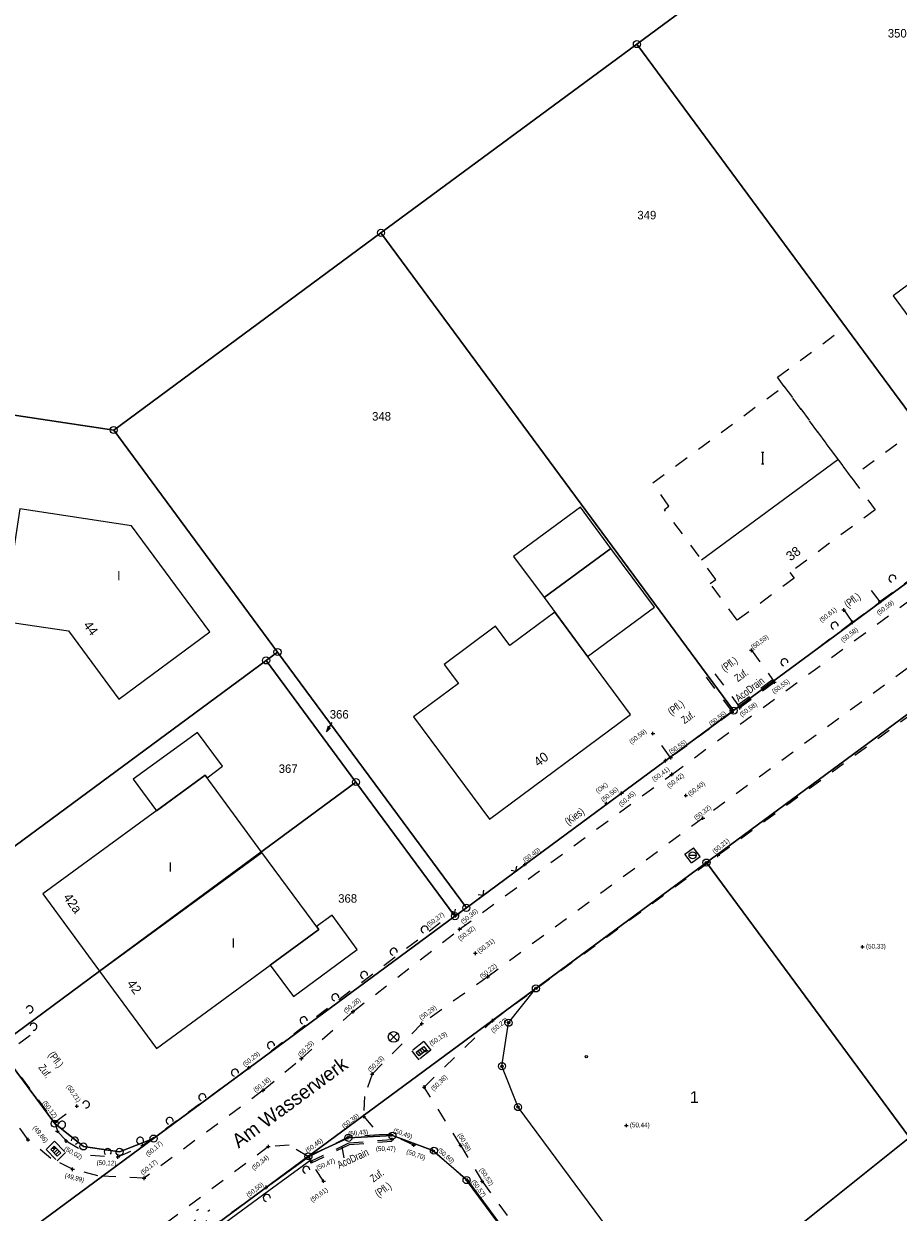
# Model space of a CAD drawing. Extents: x 2408905 to 4819478, y 5786105 to 11573663.
# Tile 22 of 39: x 2409829 to 2409891, y 5786888 to 5786972. Entities that reach past the tile are written whole.
import ezdxf

# ---------------------------------------------------------------- set-up
doc = ezdxf.new("R2010")
doc.units = 0
doc.linetypes.add('DASHED_28', pattern=[9, 6, -3])
doc.linetypes.add('DASHED_70', pattern=[2, 1, -1])
for name, color, linetype in [('10', 7, 'Continuous'), ('108', 109, 'Continuous'), ('109', 110, 'Continuous'), ('K100-FLST_GRENZEN', 40, 'Continuous'), ('K105-FLST_NUMMERN', 40, 'Continuous'), ('K120-ALLG_TEXTE', 40, 'Continuous'), ('K125-GEB_LINIEN', 40, 'Continuous'), ('K130-GEB_TEXTE', 40, 'Continuous'), ('K140-EINGER_GEBFL', 40, 'Continuous'), ('K141-EINGER_GEBTEXT', 40, 'Continuous'), ('K142-EINGER_GEBSYMB', 40, 'Continuous'), ('STRKAT-TEXTE', 7, 'Continuous'), ('TOP-HOEHENI', 7, 'Continuous'), ('TOP-LINIEN', 7, 'Continuous'), ('TOP-SYMB-STRASSE', 32, 'Continuous'), ('TOP-SYMBOLE', 7, 'Continuous'), ('TOP-TEXTE', 7, 'Continuous')]:
    doc.layers.add(name, color=color, linetype=linetype)
doc.styles.add('SIMPLEX', font='CONTINUOUS')

# ---------------------------------------------------------------- blocks, each defined once
blk = doc.blocks.new('233')
at = {"layer": 'K105-FLST_NUMMERN', "color": 7}
for points in [[(2, 0.5, 0), (0, 0, 0), (2, -0.5, 0)], [(0, 0, 0), (4, 0, 0)]]:
    blk.add_polyline3d(points, dxfattribs=at)
blk = doc.blocks.new('150')
at = {"layer": 'K142-EINGER_GEBSYMB', "color": 7}
for points in [[(0.25, 1.25, 0), (-0.25, 1.25, 0)], [(0, 1.25, 0), (0, -1.25, 0)], [(0.25, -1.25, 0), (-0.25, -1.25, 0)]]:
    blk.add_polyline3d(points, dxfattribs=at)
blk = doc.blocks.new('GRENZSTEIN')
at = {"color": 7, "linetype": 'Continuous'}
blk.add_circle((0, 0), 0.75, dxfattribs=at)
blk = doc.blocks.new('1848')
at = {"layer": 'TOP-SYMB-STRASSE', "color": 250}
for points in [[(0, 0, 0), (0, 1, 0), (2, 1, 0), (2, 0, 0), (0, 0, 0)], [(0.5, 0, 0), (0.5, 1, 0)], [(1, 0, 0), (1, 1, 0)], [(1.5, 0, 0), (1.5, 1, 0)]]:
    blk.add_polyline3d(points, dxfattribs=at)
blk = doc.blocks.new('1731')
at = {"color": 250, "linetype": 'Continuous'}
blk.add_circle((0, 0), 0.75, dxfattribs=at)
at = {"layer": 'TOP-SYMB-STRASSE', "color": 250}
for points in [[(-0.53, -0.53, 0), (0.53, 0.53, 0)], [(0.53, -0.53, 0), (-0.53, 0.53, 0)]]:
    blk.add_polyline3d(points, dxfattribs=at)
blk = doc.blocks.new('1733')
at = {"color": 250, "linetype": 'Continuous'}
blk.add_circle((0, 0), 0.5, dxfattribs=at)
at = {"layer": 'TOP-SYMB-STRASSE', "color": 250}
blk.add_polyline3d([(-0.5, 0, 0), (0.5, 0, 0)], dxfattribs=at)
blk = doc.blocks.new('168')
at = {"color": 250, "linetype": 'Continuous'}
blk.add_arc((0, 0.001), 1, 318.61027, 221.38965, dxfattribs=at)
blk = doc.blocks.new('179')
at = {"layer": 'TOP-SYMBOLE', "color": 111}
for points in [[(-4, -0.25, 0), (-4, 0.25, 0)], [(-3.5, -0.25, 0), (-3.5, 0.25, 0)], [(-0.25, 2.75, 0), (-0.25, 3.25, 0)], [(0.25, 2.75, 0), (0.25, 3.25, 0)], [(3.5, -0.25, 0), (3.5, 0.25, 0)], [(4, -0.25, 0), (4, 0.25, 0)], [(-0.25, -3.25, 0), (-0.25, -2.75, 0)], [(0.25, -3.25, 0), (0.25, -2.75, 0)]]:
    blk.add_polyline3d(points, dxfattribs=at)
blk = doc.blocks.new('1783')
at = {"layer": 'TOP-SYMBOLE', "color": 250}
blk.add_polyline3d([(-1, 1, 0), (0, 0, 0), (1, 1, 0)], dxfattribs=at)
blk = doc.blocks.new('247')
at = {"layer": 'TOP-HOEHENI', "color": 250}
for points in [[(-0.375, 0, 0), (0.375, 0, 0)], [(0, -0.375, 0), (0, 0.375, 0)]]:
    blk.add_polyline3d(points, dxfattribs=at)
blk = doc.blocks.new('1')
at = {"linetype": 'Continuous'}
blk.add_circle((0, 0), 0.25, dxfattribs=at)

msp = doc.modelspace()

# ---------------------------------------------------------------- linework, layer by layer
at = {"layer": '108', "color": 250}
for points in [[(2409894.675, 5786925.32, 0), (2409908.506, 5786906.557, 0), (2409891.334, 5786892.805, 0), (2409876.975, 5786912.253, 0), (2409894.675, 5786925.32, 0)], [(2409876.975, 5786912.253, 0), (2409891.334, 5786892.805, 0), (2409874.943, 5786879.677, 0), (2409863.65, 5786894.953, 0), (2409862.513, 5786897.844, 0), (2409862.975, 5786900.917, 0), (2409864.911, 5786903.346, 0), (2409876.975, 5786912.253, 0)], [(2409891.334, 5786892.805, 0), (2409907.838, 5786874.555, 0), (2409894.493, 5786862.476, 0), (2409892.028, 5786861.262, 0), (2409889.294, 5786861.535, 0), (2409887.117, 5786863.21, 0), (2409874.943, 5786879.677, 0), (2409891.334, 5786892.805, 0)]]:
    msp.add_polyline3d(points, close=True, dxfattribs=at)
msp.add_polyline3d([(2409892.028, 5786861.262, 0), (2409889.294, 5786861.535, 0), (2409887.117, 5786863.21, 0), (2409874.943, 5786879.677, 0), (2409863.65, 5786894.953, 0), (2409862.513, 5786897.844, 0), (2409862.975, 5786900.917, 0), (2409864.911, 5786903.346, 0), (2409848.826, 5786891.471, 0), (2409851.654, 5786892.779, 0), (2409854.766, 5786892.932, 0), (2409857.699, 5786891.867, 0), (2409860.008, 5786889.786, 0), (2409873.08, 5786872.104, 0), (2409873.08, 5786872.104, 0), (2409882.599, 5786859.228, 0), (2409889.139, 5786850.381, 0), (2409894.204, 5786854.122, 0)], dxfattribs=at)
at = {"layer": 'K100-FLST_GRENZEN', "color": 250}
for points in [[(2409765.696, 5786794.675), (2409770.579, 5786803.092), (2409774.74, 5786810.123), (2409787.6, 5786831.85), (2409802.732, 5786857.417), (2409835.183, 5786881.391), (2409848.826, 5786891.471), (2409908.509, 5786935.534), (2409930.075, 5786951.425), (2409930.953, 5786952.072), (2409971.067, 5786981.631), (2409993.273, 5786997.821), (2410021.521, 5787018.415), (2410048.823, 5787038.318), (2410056.656, 5787044.03), (2410071.174, 5787054.613), (2410099.392, 5787071.492)], [(2410064.629, 5787059.169), (2410054.063, 5787051.465), (2410053.767, 5787051.868), (2410029.844, 5787034.424), (2410005.95, 5787017.003), (2409982.05, 5786999.576), (2409968.137, 5786989.432), (2409963.953, 5786986.382), (2409964.381, 5786986.08), (2409953.698, 5786978.197), (2409949.664, 5786975.221), (2409932.378, 5786962.465), (2409915.09, 5786949.708), (2409896.994, 5786936.355), (2409878.896, 5786923), (2409859.993, 5786909.051), (2409859.189, 5786908.457), (2409837.872, 5786892.728), (2409825.403, 5786883.527), (2409810.118, 5786872.25), (2409797.001, 5786862.569), (2409792.645, 5786855.189), (2409765.264, 5786808.718)], [(2409825.403, 5786883.527), (2409837.872, 5786892.728), (2409835.466, 5786891.785), (2409832.91, 5786892.168), (2409830.881, 5786893.782), (2409826.846, 5786899.251), (2409820.497, 5786907.857), (2409811.443, 5786920.128), (2409815.32, 5786945.828), (2409814.826, 5786945.903), (2409816.3, 5786955.666), (2409818.03, 5786962.131), (2409821.152, 5786968.05), (2409825.508, 5786973.132)]]:
    msp.add_lwpolyline(points, dxfattribs=at)
for points in [[(2409815.32, 5786945.828), (2409835.052, 5786942.855), (2409853.954, 5786956.805), (2409872.053, 5786970.161), (2409890.152, 5786983.518), (2409882.851, 5786993.411), (2409862.891, 5786987.91), (2409837.006, 5786979.816), (2409830.882, 5786977.119), (2409825.508, 5786973.132), (2409821.152, 5786968.05), (2409818.03, 5786962.131), (2409816.3, 5786955.666), (2409814.826, 5786945.903)], [(2409872.053, 5786970.161), (2409896.994, 5786936.355), (2409915.09, 5786949.708), (2409896.085, 5786975.474), (2409890.152, 5786983.518)], [(2409853.954, 5786956.805), (2409878.896, 5786923), (2409896.994, 5786936.355), (2409872.053, 5786970.161)], [(2409846.639, 5786927.149), (2409859.993, 5786909.051), (2409878.896, 5786923), (2409853.954, 5786956.805), (2409835.052, 5786942.855)], [(2409811.443, 5786920.128), (2409820.497, 5786907.857), (2409845.835, 5786926.555), (2409846.639, 5786927.149), (2409835.052, 5786942.855), (2409815.32, 5786945.828)], [(2409846.637, 5786842.439), (2409864.623, 5786836.304), (2409869.775, 5786834.548), (2409882.585, 5786830.178), (2409900.551, 5786824.049), (2409926.556, 5786815.18), (2409978.187, 5786878.986), (2409941.128, 5786909.078), (2409932.567, 5786916.021), (2409908.509, 5786935.534), (2409848.826, 5786891.471), (2409851.654, 5786892.779), (2409854.766, 5786892.932), (2409857.699, 5786891.867), (2409860.008, 5786889.786), (2409873.08, 5786872.104), (2409852.992, 5786857.273), (2409837.241, 5786845.645)], [(2409845.835, 5786926.555), (2409852.185, 5786917.95), (2409859.189, 5786908.457), (2409859.993, 5786909.051), (2409846.639, 5786927.149)], [(2409826.846, 5786899.251), (2409834.058, 5786904.573), (2409852.185, 5786917.95), (2409845.835, 5786926.555), (2409820.497, 5786907.857)], [(2409830.881, 5786893.782), (2409832.91, 5786892.168), (2409835.466, 5786891.785), (2409837.872, 5786892.728), (2409859.189, 5786908.457), (2409852.185, 5786917.95), (2409834.058, 5786904.573), (2409826.846, 5786899.251)], [(2409835.183, 5786881.391), (2409852.992, 5786857.273), (2409873.08, 5786872.104), (2409860.008, 5786889.786), (2409857.699, 5786891.867), (2409854.766, 5786892.932), (2409851.654, 5786892.779), (2409848.826, 5786891.471)]]:
    msp.add_lwpolyline(points, close=True, dxfattribs=at)
at = {"layer": 'K125-GEB_LINIEN', "color": 250}
for points in [[(2409890.172, 5786952.361), (2409891.287, 5786950.843), (2409894.446, 5786953.167), (2409893.349, 5786954.687)], [(2409827.223, 5786929.337), (2409831.858, 5786928.654), (2409835.426, 5786923.823), (2409841.848, 5786928.584), (2409836.317, 5786936.082), (2409828.41, 5786937.276)], [(2409863.332, 5786933.911), (2409865.498, 5786930.995), (2409870.219, 5786934.477), (2409868.056, 5786937.394)], [(2409865.498, 5786930.995), (2409868.568, 5786926.838), (2409873.294, 5786930.326), (2409870.219, 5786934.477)], [(2409863.071, 5786927.609), (2409862.046, 5786928.976), (2409858.425, 5786926.277), (2409859.441, 5786924.92), (2409856.266, 5786922.571), (2409861.63, 5786915.33), (2409871.595, 5786922.725), (2409866.242, 5786929.969)], [(2409838.078, 5786915.917), (2409841.532, 5786918.442), (2409841.668, 5786918.256), (2409842.754, 5786919.069), (2409840.97, 5786921.466), (2409836.434, 5786918.164)], [(2409834.058, 5786904.573), (2409845.53, 5786912.973), (2409841.532, 5786918.442), (2409830.039, 5786910.04)], [(2409846.114, 5786904.988), (2409849.551, 5786907.513), (2409845.53, 5786912.973), (2409834.058, 5786904.573), (2409838.09, 5786899.094)], [(2409849.398, 5786907.721), (2409849.551, 5786907.513), (2409846.114, 5786904.988), (2409847.758, 5786902.77), (2409852.278, 5786906.095), (2409850.5, 5786908.522)]]:
    msp.add_lwpolyline(points, close=True, dxfattribs=at)
at = {"layer": 'K140-EINGER_GEBFL', "color": 250, "linetype": 'DASHED_70'}
for points in [[(2409892.055, 5786943.048), (2409887.229, 5786939.486), (2409881.988, 5786946.589), (2409886.814, 5786950.15)], [(2409888.903, 5786937.218), (2409882.882, 5786932.775), (2409883.179, 5786932.373), (2409879.153, 5786929.402), (2409877.242, 5786931.992), (2409877.644, 5786932.289), (2409873.996, 5786937.232), (2409874.314, 5786937.466), (2409873.187, 5786939.119), (2409882.454, 5786945.957)]]:
    msp.add_lwpolyline(points, close=True, dxfattribs=at)
at = {"layer": 'K142-EINGER_GEBSYMB', "color": 250}
msp.add_polyline3d([(2409876.629, 5786933.664, 0), (2409886.273, 5786940.781, 0)], dxfattribs=at)
at = {"layer": 'TOP-LINIEN', "color": 250, "linetype": 'DASHED_70'}
for p, q in [((2409891.762, 5786932.536, 50.585), (2409889.25, 5786930.699, 50.59)), ((2409874.519, 5786918.492, 50.419), (2409892.404, 5786931.59, 50.52)), ((2409889.25, 5786930.699, 50.59), (2409888.518, 5786931.673, 50.615)), ((2409886.68, 5786930.127, 50.607), (2409887.298, 5786929.25, 50.579)), ((2409887.298, 5786929.25, 50.579), (2409889.25, 5786930.699, 50.59)), ((2409887.298, 5786929.25, 50.578), (2409881.748, 5786925.081, 50.536)), ((2409894.407, 5786928.347, 50.397), (2409876.728, 5786915.398, 50.321)), ((2409880.151, 5786927.271, 50.586), (2409881.655, 5786925.216, 50.549)), ((2409876.95, 5786925.375, 50.58), (2409878.777, 5786922.949, 50.518)), ((2409877.575, 5786925.607, 50.601), (2409879.203, 5786923.414, 50.585)), ((2409877.786, 5786912.77, 50.21), (2409895.124, 5786925.435, 50.151)), ((2409879.203, 5786923.414, 50.585), (2409881.655, 5786925.216, 50.549)), ((2409879.275, 5786923.317, 50.585), (2409881.727, 5786925.119, 50.549)), ((2409879.336, 5786923.214, 50.58), (2409881.779, 5786925.02, 50.551)), ((2409881.655, 5786925.216, 50.549), (2409881.727, 5786925.119, 50.549)), ((2409881.748, 5786925.081, 50.537), (2409881.727, 5786925.119, 50.549)), ((2409881.779, 5786925.02, 50.551), (2409881.748, 5786925.081, 50.537)), ((2409879.275, 5786923.317, 50.585), (2409879.203, 5786923.414, 50.585)), ((2409879.275, 5786923.317, 50.585), (2409879.336, 5786923.214, 50.58)), ((2409878.784, 5786922.904, 50.556), (2409874.448, 5786919.678, 50.554)), ((2409878.777, 5786922.949, 50.518), (2409878.784, 5786922.904, 50.556)), ((2409879.233, 5786923.282, 50.552), (2409878.778, 5786922.95, 50.503)), ((2409874.401, 5786919.719, 50.476), (2409873.191, 5786921.381, 50.588)), ((2409874.09, 5786919.45, 50.418), (2409864.143, 5786912.103, 50.408)), ((2409874.413, 5786919.703, 50.48), (2409874.09, 5786919.45, 50.418)), ((2409874.448, 5786919.678, 50.554), (2409874.401, 5786919.719, 50.476)), ((2409859.519, 5786907.535, 50.322), (2409874.519, 5786918.492, 50.419)), ((2409876.728, 5786915.398, 50.321), (2409861.515, 5786904.177, 50.215)), ((2409875.456, 5786912.849, 50.255), (2409876.065, 5786913.295, 50.255)), ((2409876.518, 5786912.684, 50.209), (2409876.065, 5786913.295, 50.255)), ((2409861.845, 5786901.066, 50.215), (2409877.786, 5786912.77, 50.21)), ((2409875.909, 5786912.238, 50.209), (2409875.456, 5786912.849, 50.255)), ((2409875.909, 5786912.238, 50.209), (2409876.518, 5786912.684, 50.209)), ((2409859.223, 5786908.486, 50.362), (2409864.131, 5786912.119, 50.403)), ((2409844.606, 5786897.726, 50.289), (2409859.069, 5786908.7, 50.365)), ((2409859.069, 5786908.7, 50.365), (2409859.223, 5786908.486, 50.362)), ((2409851.979, 5786901.707, 50.28), (2409859.519, 5786907.535, 50.322)), ((2409861.515, 5786904.177, 50.215), (2409856.847, 5786900.857, 50.288)), ((2409828.995, 5786892.644, 49.913), (2409821.983, 5786902.521, 49.996)), ((2409848.327, 5786898.383, 50.245), (2409851.979, 5786901.707, 50.28)), ((2409856.847, 5786900.857, 50.288), (2409853.335, 5786897.285, 50.326)), ((2409857.008, 5786896.373, 50.375), (2409861.845, 5786901.066, 50.215)), ((2409829.15, 5786900.025, 50.248), (2409827.308, 5786898.671, 50.16)), ((2409856.986, 5786899.598, 50.191), (2409856.135, 5786898.924, 50.191)), ((2409856.135, 5786898.924, 50.191), (2409856.404, 5786898.584, 50.2)), ((2409857.478, 5786898.977, 50.191), (2409856.627, 5786898.303, 50.191)), ((2409856.986, 5786899.598, 50.191), (2409857.367, 5786899.117, 50.219)), ((2409857.367, 5786899.117, 50.219), (2409857.478, 5786898.977, 50.191)), ((2409827.308, 5786898.671, 50.16), (2409830.898, 5786893.876, 50.124)), ((2409845.628, 5786896.141, 50.176), (2409848.327, 5786898.383, 50.245)), ((2409856.404, 5786898.584, 50.2), (2409856.627, 5786898.303, 50.191)), ((2409837.095, 5786892.232, 50.168), (2409844.606, 5786897.726, 50.289)), ((2409853.335, 5786897.285, 50.326), (2409852.785, 5786895.705, 50.36)), ((2409845.628, 5786896.141, 50.176), (2409837.196, 5786889.915, 50.167)), ((2409852.785, 5786895.705, 50.36), (2409852.732, 5786894.295, 50.36)), ((2409859.583, 5786892.253, 50.577), (2409857.008, 5786896.373, 50.375)), ((2409830.898, 5786893.876, 50.124), (2409832.444, 5786895.021, 50.211)), ((2409830.898, 5786893.876, 50.124), (2409831.07, 5786893.248, 50.05)), ((2409852.732, 5786894.295, 50.36), (2409853.817, 5786892.989, 50.453)), ((2409831.07, 5786893.248, 50.05), (2409831.693, 5786892.56, 50.015)), ((2409830.614, 5786891.317, 49.923), (2409828.995, 5786892.644, 49.913)), ((2409830.271, 5786891.956, 49.869), (2409830.869, 5786892.534, 49.869)), ((2409830.869, 5786892.534, 49.869), (2409831.648, 5786891.728, 49.918)), ((2409831.693, 5786892.56, 50.015), (2409833.406, 5786891.549, 50.01)), ((2409835.351, 5786891.423, 50.115), (2409837.095, 5786892.232, 50.168)), ((2409847.47, 5786892.252, 50.355), (2409845.993, 5786892.162, 50.342)), ((2409848.822, 5786891.435, 50.458), (2409847.47, 5786892.252, 50.355)), ((2409851.629, 5786892.817, 50.427), (2409848.822, 5786891.435, 50.458)), ((2409848.985, 5786891.12, 50.464), (2409851.708, 5786892.425, 50.467)), ((2409849.038, 5786891.01, 50.464), (2409851.74, 5786892.306, 50.467)), ((2409853.817, 5786892.989, 50.453), (2409851.629, 5786892.817, 50.427)), ((2409851.708, 5786892.425, 50.467), (2409854.736, 5786892.662, 50.466)), ((2409851.74, 5786892.306, 50.467), (2409854.745, 5786892.541, 50.466)), ((2409854.682, 5786893.006, 50.485), (2409853.817, 5786892.989, 50.452)), ((2409856.27, 5786892.27, 50.701), (2409854.682, 5786893.006, 50.485)), ((2409854.745, 5786892.541, 50.467), (2409854.736, 5786892.662, 50.467)), ((2409859.583, 5786892.253, 50.577), (2409861.113, 5786889.702, 50.524)), ((2409830.271, 5786891.956, 49.869), (2409831.05, 5786891.15, 49.918)), ((2409831.05, 5786891.15, 49.918), (2409831.648, 5786891.728, 49.918)), ((2409833.406, 5786891.549, 50.01), (2409835.351, 5786891.423, 50.115)), ((2409845.993, 5786892.162, 50.342), (2409833.56, 5786882.846, 50.35)), ((2409848.822, 5786891.435, 50.458), (2409845.838, 5786889.27, 50.503)), ((2409848.822, 5786891.435, 50.458), (2409848.985, 5786891.12, 50.465)), ((2409832.148, 5786890.554, 49.993), (2409830.614, 5786891.317, 49.923)), ((2409833.92, 5786890.082, 50.067), (2409832.148, 5786890.554, 49.993)), ((2409848.985, 5786891.12, 50.465), (2409849.038, 5786891.01, 50.465)), ((2409849.9, 5786889.71, 50.612), (2409849.038, 5786891.01, 50.465)), ((2409837.196, 5786889.915, 50.167), (2409833.92, 5786890.082, 50.067)), ((2409861.113, 5786889.702, 50.524), (2409874.047, 5786871.867, 50.328)), ((2409845.838, 5786889.27, 50.503), (2409839.463, 5786884.6, 50.549))]:
    msp.add_line(p, q, dxfattribs=at)
at = {"layer": 'TOP-LINIEN', "color": 250, "linetype": 'DASHED_28'}
for p, q in [((2409845.838, 5786889.27), (2409848.822, 5786891.435)), ((2409848.822, 5786891.435), (2409848.998, 5786891.192)), ((2409848.998, 5786891.192), (2409846.015, 5786889.028)), ((2409839.463, 5786884.6), (2409845.838, 5786889.27)), ((2409846.015, 5786889.028), (2409839.641, 5786884.359))]:
    msp.add_line(p, q, dxfattribs=at)
at = {"layer": 'TOP-LINIEN', "color": 250}
for p, q in [((2409857.633, 5786891.871, 50.602), (2409860.067, 5786889.78, 50.571)), ((2409860.067, 5786889.78, 50.571), (2409868.072, 5786878.987, 50.462))]:
    msp.add_line(p, q, dxfattribs=at)
at = {"layer": 'TOP-TEXTE', "color": 250}
msp.add_polyline3d([(2409851.361, 5786891.36, 0), (2409851.221, 5786892.149, 0)], dxfattribs=at)

# ---------------------------------------------------------------- block references
at = {"color": 250, "xscale": 0.333, "yscale": 0.333}
for p in [(2409876.975, 5786912.253), (2409864.911, 5786903.346), (2409862.975, 5786900.917), (2409868.475, 5786898.519), (2409862.513, 5786897.844), (2409863.65, 5786894.953)]:
    msp.add_blockref('1', p, dxfattribs=at)
at = {"layer": '10', "color": 250, "xscale": 0.333, "yscale": 0.333}
for p in [(2409876.975, 5786912.253), (2409864.911, 5786903.346), (2409862.975, 5786900.917), (2409862.513, 5786897.844), (2409863.65, 5786894.953), (2409851.654, 5786892.779), (2409854.766, 5786892.932), (2409848.826, 5786891.471), (2409857.699, 5786891.867), (2409860.008, 5786889.786)]:
    msp.add_blockref('GRENZSTEIN', p, dxfattribs=at)
at = {"layer": '108', "color": 250, "xscale": 0.333, "yscale": 0.333}
for p in [(2409876.975, 5786912.253), (2409876.975, 5786912.253), (2409864.911, 5786903.346), (2409864.911, 5786903.346), (2409862.975, 5786900.917), (2409862.975, 5786900.917), (2409862.513, 5786897.844), (2409862.513, 5786897.844), (2409863.65, 5786894.953), (2409863.65, 5786894.953)]:
    msp.add_blockref('GRENZSTEIN', p, dxfattribs=at)
at = {"layer": 'K100-FLST_GRENZEN', "color": 250, "xscale": 0.333, "yscale": 0.333}
for p in [(2409872.053, 5786970.161), (2409853.954, 5786956.805), (2409835.052, 5786942.855), (2409845.835, 5786926.555), (2409846.639, 5786927.149), (2409878.896, 5786923), (2409852.185, 5786917.95), (2409859.993, 5786909.051), (2409859.189, 5786908.457), (2409830.881, 5786893.782), (2409851.654, 5786892.779), (2409854.766, 5786892.932), (2409832.91, 5786892.168), (2409837.872, 5786892.728), (2409835.466, 5786891.785), (2409848.826, 5786891.471), (2409857.699, 5786891.867), (2409860.008, 5786889.786)]:
    msp.add_blockref('GRENZSTEIN', p, dxfattribs=at)
at = {"layer": 'K105-FLST_NUMMERN', "color": 250, "xscale": 0.196, "yscale": 0.196, "rotation": 57.75700000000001}
msp.add_blockref('233', (2409850.091, 5786921.508), dxfattribs=at)
at = {"layer": 'K142-EINGER_GEBSYMB', "color": 250, "xscale": 0.333, "yscale": 0.333}
msp.add_blockref('150', (2409880.949, 5786940.855), dxfattribs=at)
at = {"layer": 'TOP-HOEHENI', "color": 250}
for p, xscale, yscale in [((2409886.68, 5786930.127, 50.607), 0.333, 0.333), ((2409889.25, 5786930.699, 50.59), 0.333, 0.333), ((2409887.298, 5786929.25, 50.579), 0.333, 0.333), ((2409880.151, 5786927.271, 50.586), 0.333, 0.333), ((2409881.779, 5786925.02, 50.551), 0.333, 0.333), ((2409879.336, 5786923.214, 50.58), 0.333, 0.333), ((2409878.784, 5786922.904, 50.556), 0.333, 0.333), ((2409873.191, 5786921.381, 50.588), 0.333, 0.333), ((2409874.078, 5786919.466, 50.414), 0.333, 0.333), ((2409874.448, 5786919.678, 50.554), 0.333, 0.333), ((2409874.519, 5786918.492, 50.419), 0.333, 0.333), ((2409869.908, 5786916.434, 50.563), 0.333, 0.333), ((2409870.974, 5786917.157, 50.446), 0.333, 0.333), ((2409875.52, 5786916.997, 50.4), 0.333, 0.333), ((2409876.728, 5786915.398, 50.321), 0.333, 0.333), ((2409877.786, 5786912.77, 50.21), 0.333, 0.333), ((2409864.131, 5786912.119, 50.404), 0.333, 0.333), ((2409859.069, 5786908.7, 50.365), 0.333, 0.333), ((2409859.223, 5786908.486, 50.363), 0.333, 0.333), ((2409859.519, 5786907.535, 50.322), 0.333, 0.333), ((2409860.629, 5786905.831, 50.313), 0.333, 0.333), ((2409888.009, 5786906.294, 50.327), 0.33, 0.33), ((2409861.515, 5786904.177, 50.215), 0.333, 0.333), ((2409851.979, 5786901.707, 50.28), 0.333, 0.333), ((2409856.847, 5786900.857, 50.288), 0.333, 0.333), ((2409861.845, 5786901.066, 50.215), 0.333, 0.333), ((2409857.159, 5786898.963, 50.192), 0.333, 0.333), ((2409848.327, 5786898.383, 50.245), 0.333, 0.333), ((2409844.606, 5786897.726, 50.289), 0.333, 0.333), ((2409853.335, 5786897.285, 50.326), 0.333, 0.333), ((2409857.008, 5786896.373, 50.375), 0.333, 0.333), ((2409845.628, 5786896.141, 50.176), 0.333, 0.333), ((2409832.444, 5786895.021, 50.211), 0.333, 0.333), ((2409830.898, 5786893.876, 50.124), 0.333, 0.333), ((2409852.732, 5786894.295, 50.36), 0.333, 0.333), ((2409831.07, 5786893.248, 50.05), 0.333, 0.333), ((2409854.682, 5786893.006, 50.486), 0.333, 0.333), ((2409871.309, 5786893.649, 50.443), 0.33, 0.33), ((2409828.995, 5786892.644, 49.913), 0.333, 0.333), ((2409830.85, 5786892.053, 49.855), 0.333, 0.333), ((2409831.693, 5786892.56, 50.015), 0.333, 0.333), ((2409837.095, 5786892.232, 50.168), 0.333, 0.333), ((2409845.993, 5786892.162, 50.342), 0.333, 0.333), ((2409851.629, 5786892.817, 50.427), 0.333, 0.333), ((2409854.736, 5786892.662, 50.467), 0.333, 0.333), ((2409856.27, 5786892.27, 50.702), 0.333, 0.333), ((2409859.583, 5786892.253, 50.577), 0.333, 0.333), ((2409835.351, 5786891.423, 50.115), 0.333, 0.333), ((2409848.822, 5786891.435, 50.458), 0.333, 0.333), ((2409857.633, 5786891.871, 50.602), 0.333, 0.333), ((2409832.148, 5786890.554, 49.993), 0.333, 0.333), ((2409848.985, 5786891.12, 50.465), 0.333, 0.333), ((2409837.196, 5786889.915, 50.167), 0.333, 0.333), ((2409849.9, 5786889.71, 50.612), 0.333, 0.333), ((2409860.067, 5786889.78, 50.571), 0.333, 0.333), ((2409861.113, 5786889.702, 50.524), 0.333, 0.333), ((2409845.838, 5786889.27, 50.503), 0.333, 0.333)]:
    msp.add_blockref('247', p, dxfattribs=dict(at, xscale=xscale, yscale=yscale))
at = {"layer": 'TOP-SYMB-STRASSE', "color": 250, "xscale": 0.5, "yscale": 0.5}
for name, p in [('1733', (2409875.991, 5786912.765, 50.233)), ('1731', (2409854.85, 5786899.915, 50.355))]:
    msp.add_blockref(name, p, dxfattribs=at)
at = {"layer": 'TOP-SYMB-STRASSE', "color": 250, "xscale": 0.333, "yscale": 0.333}
for p, rotation in [((2409856.65, 5786898.576), 37.134), ((2409831.306, 5786891.707), 133.77)]:
    msp.add_blockref('1848', p, dxfattribs=dict(at, rotation=rotation))
at = {"layer": 'TOP-SYMBOLE', "color": 250}
for name, p, xscale, yscale, rotation in [('168', (2409890.127, 5786932.341), 0.25, 0.25, 31.99999999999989), ('168', (2409886.041, 5786929.013), 0.25, 0.25, 31.99999999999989), ('168', (2409882.489, 5786926.414), 0.25, 0.25, 31.99999999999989), ('1783', (2409863.502, 5786911.653), 0.25, 0.25, 36.51), ('1783', (2409861.185, 5786909.939), 0.25, 0.25, 36.51), ('1783', (2409859.136, 5786908.607), 0.25, 0.25, 305.741), ('168', (2409857.04, 5786907.516), 0.25, 0.25, 31.99999999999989), ('168', (2409854.856, 5786905.941), 0.25, 0.25, 31.99999999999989), ('168', (2409852.763, 5786904.292), 0.25, 0.25, 31.99999999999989), ('168', (2409850.73, 5786902.715), 0.25, 0.25, 31.99999999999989), ('168', (2409829.101, 5786901.868), 0.25, 0.25, 303.9999999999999), ('168', (2409848.487, 5786901.085), 0.25, 0.25, 31.99999999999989), ('168', (2409829.38, 5786900.641), 0.25, 0.25, 303.9999999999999), ('168', (2409846.175, 5786899.316), 0.25, 0.25, 31.99999999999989), ('168', (2409843.634, 5786897.388), 0.25, 0.25, 31.99999999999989), ('168', (2409841.321, 5786895.653), 0.25, 0.25, 31.99999999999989), ('168', (2409833.092, 5786895.138), 0.25, 0.25, 303.9999999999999), ('168', (2409831.409, 5786893.704), 0.25, 0.25, 303.9999999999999), ('168', (2409839.003, 5786893.98), 0.25, 0.25, 31.99999999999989), ('168', (2409832.305, 5786892.585), 0.25, 0.25, 321.0000000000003), ('168', (2409836.92, 5786892.568), 0.25, 0.25, 31.99999999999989), ('168', (2409834.629, 5786891.775), 0.25, 0.25, 1.000000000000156), ('168', (2409848.667, 5786890.514), 0.25, 0.25, 39.00000000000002), ('168', (2409845.881, 5786888.521), 0.25, 0.25, 39.00000000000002), ('179', (2409841.289, 5786887.268), 0.166, 0.166, 35.54300000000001)]:
    msp.add_blockref(name, p, dxfattribs=dict(at, xscale=xscale, yscale=yscale, rotation=rotation))

# ---------------------------------------------------------------- texts
at = {"layer": '109', "color": 250, "linetype": 'Continuous', "style": 'SIMPLEX'}
msp.add_text('1', height=0.833, dxfattribs=at).set_placement((2409875.803, 5786895.245))
at = {"layer": 'K105-FLST_NUMMERN', "color": 250, "linetype": 'Continuous', "style": 'SIMPLEX'}
for s, p in [('350', (2409889.798, 5786970.625, 50.009)), ('349', (2409872.088, 5786957.761, 50.009)), ('348', (2409853.326, 5786943.526, 50.009)), ('366', (2409850.334, 5786922.44, 50.009)), ('367', (2409846.723, 5786918.596, -0.271)), ('368', (2409850.929, 5786909.413, 100.364))]:
    msp.add_text(s, height=0.6, dxfattribs=at).set_placement(p)
at = {"layer": 'K120-ALLG_TEXTE', "color": 250, "linetype": 'Continuous', "style": 'SIMPLEX'}
msp.add_text('Am Wasserwerk', height=0.999, rotation=36.424, dxfattribs=at).set_placement((2409843.887, 5786892.005))
at = {"layer": 'K130-GEB_TEXTE', "color": 250, "linetype": 'Continuous', "style": 'SIMPLEX'}
for p in [(2409835.289, 5786932.212), (2409838.938, 5786911.605), (2409843.385, 5786906.238)]:
    msp.add_text('I', height=0.666, dxfattribs=at).set_placement(p)
for s, rotation, p in [('44', 306.332, (2409832.87, 5786929.04)), ('40', 36.565, (2409865.076, 5786919)), ('42a', 306.206, (2409831.447, 5786909.781)), ('42', 306.233, (2409835.951, 5786903.667))]:
    msp.add_text(s, height=0.666, rotation=rotation, dxfattribs=at).set_placement(p)
at = {"layer": 'K141-EINGER_GEBTEXT', "color": 250, "linetype": 'Continuous', "style": 'SIMPLEX'}
msp.add_text('38', height=0.666, rotation=36.425, dxfattribs=at).set_placement((2409882.913, 5786933.554))
at = {"layer": 'STRKAT-TEXTE', "color": 250, "linetype": 'Continuous', "style": 'SIMPLEX', "width": 0.8}
for rotation, p in [(397, (2409886.966, 5786930.233)), (397, (2409878.266, 5786925.721)), (397, (2409874.491, 5786922.639)), (307, (2409830.398, 5786898.644)), (36.673, (2409853.779, 5786888.539))]:
    msp.add_text('(Pfl.)', height=0.533, rotation=rotation, dxfattribs=at).set_placement(p)
at = {"layer": 'TOP-HOEHENI', "color": 250, "linetype": 'Continuous', "style": 'SIMPLEX', "width": 0.8}
for s, rotation, p in [('(50,61)', 38, (2409885.118, 5786929.224)), ('(50,59)', 37, (2409889.158, 5786929.737)), ('(50,58)', 38, (2409886.631, 5786927.806)), ('(50,59)', 37, (2409880.28, 5786927.308)), ('(50,55)', 36, (2409881.757, 5786924.179)), ('(50,58)', 36, (2409879.469, 5786922.542)), ('(50,56)', 397, (2409877.301, 5786921.894)), ('(50,59)', 38, (2409871.669, 5786920.608)), ('(50,55)', 35, (2409874.467, 5786919.893)), ('(50,41)', 36, (2409873.274, 5786917.962)), ('(50,42)', 39, (2409874.337, 5786917.485)), ('(OK)', 35, (2409869.284, 5786917.138)), ('(50,56)', 38, (2409869.674, 5786916.509)), ('(50,40)', 38, (2409875.812, 5786916.921)), ('(50,45)', 41, (2409870.932, 5786916.184)), ('(50,32)', 38, (2409876.245, 5786915.229)), ('(50,21)', 40, (2409877.555, 5786912.853)), ('(50,40)', 37, (2409864.144, 5786912.236)), ('(50,37)', 36, (2409857.337, 5786907.678)), ('(50,36)', 40, (2409859.765, 5786907.871)), ('(50,32)', 38, (2409859.562, 5786906.686)), ('(50,31)', 38, (2409860.913, 5786905.797)), ('(50,22)', 40, (2409861.107, 5786904.005)), ('(50,28)', 40, (2409851.47, 5786901.573)), ('(50,29)', 37, (2409856.803, 5786901.082)), ('(50,22)', 40, (2409861.899, 5786900.173)), ('(50,19)', 34, (2409857.511, 5786899.27)), ('(50,25)', 46, (2409848.26, 5786898.457)), ('(50,29)', 39, (2409844.335, 5786897.791)), ('(50,33)', 45, (2409853.209, 5786897.401)), ('(50,21)', 305, (2409831.685, 5786896.408)), ('(50,18)', 39, (2409845.088, 5786895.969)), ('(50,38)', 45, (2409857.686, 5786896.056)), ('(50,12)', 307, (2409829.997, 5786895.254)), ('(50,36)', 38, (2409851.343, 5786893.41)), ('(49,86)', 309, (2409829.308, 5786893.48)), ('(50,43)', 6, (2409851.659, 5786892.902)), ('(50,49)', 339, (2409854.795, 5786893.182)), ('(50,58)', 300, (2409859.368, 5786892.99)), ('(50,02)', 331, (2409831.512, 5786891.913)), ('(50,17)', 40, (2409837.471, 5786891.431)), ('(50,46)', 36, (2409848.75, 5786891.693)), ('(50,34)', 38, (2409844.958, 5786890.464)), ('(50,70)', 340, (2409855.724, 5786891.675)), ('(50,60)', 320, (2409857.914, 5786891.851)), ('(50,12)', 358, (2409833.837, 5786890.863)), ('(50,17)', 40, (2409837.109, 5786890.122)), ('(50,47)', 24, (2409849.469, 5786890.484)), ('(50,52)', 304, (2409860.893, 5786890.519)), ('(49,99)', 345, (2409831.564, 5786889.984)), ('(50,57)', 305, (2409860.332, 5786889.678)), ('(50,50)', 38, (2409844.59, 5786888.549)), ('(50,61)', 36, (2409849.101, 5786888.206))]:
    msp.add_text(s, height=0.33, rotation=rotation, dxfattribs=at).set_placement(p)
for s, p in [('(50,33)', (2409888.259, 5786906.169)), ('(50,44)', (2409871.559, 5786893.524)), ('(50,47)', (2409853.598, 5786891.846))]:
    msp.add_text(s, height=0.33, dxfattribs=at).set_placement(p)
at = {"layer": 'TOP-TEXTE', "color": 250, "linetype": 'Continuous', "style": 'SIMPLEX', "width": 0.8}
for s, rotation, p in [('Zuf.', 36, (2409879.197, 5786925.01)), ('AcoDrain', 756.672, (2409879.252, 5786923.601)), ('Zuf.', 35, (2409875.421, 5786922.04)), ('(Kies)', 37, (2409867.202, 5786914.861)), ('Zuf.', 306, (2409829.706, 5786897.742)), ('AcoDrain', 384.672, (2409851.011, 5786890.589)), ('Zuf.', 36.673, (2409853.428, 5786889.608))]:
    msp.add_text(s, height=0.533, rotation=rotation, dxfattribs=at).set_placement(p)

doc.saveas('drawing.dxf')
